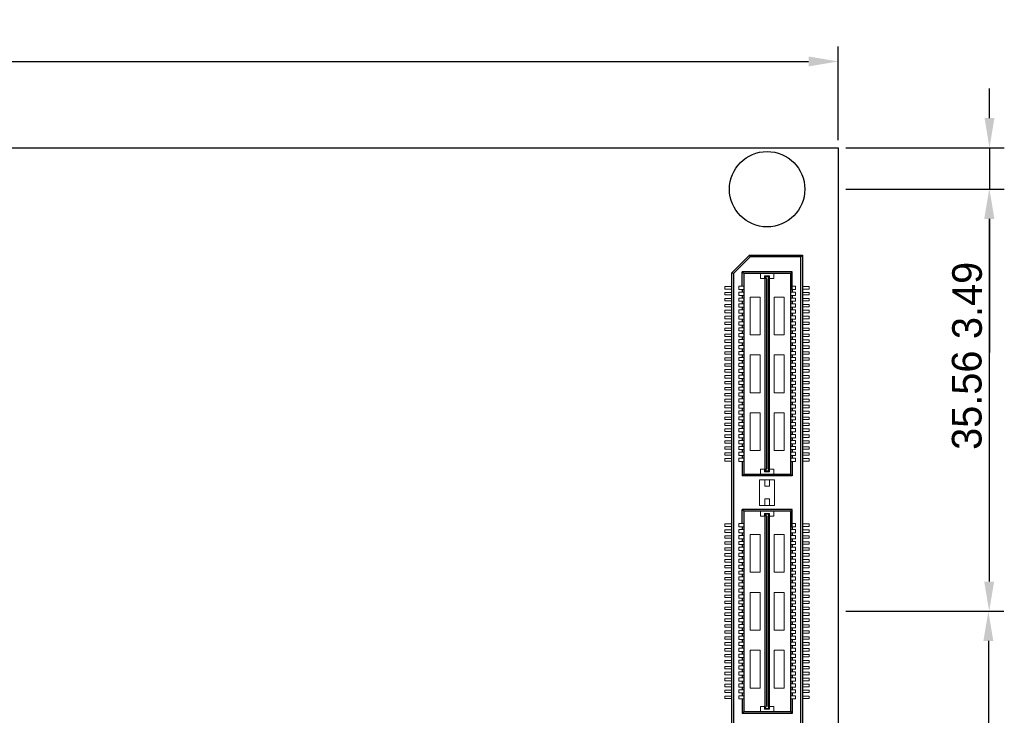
# Model space of a CAD drawing. Header units: millimetres. Extents: x 1418 to 1730, y -31 to 254.
# Tile 30 of 30: x 1647 to 1730, y 195 to 254. Entities that reach past the tile are written whole.
import ezdxf

# ---------------------------------------------------------------- set-up
doc = ezdxf.new("R2010")
doc.units = ezdxf.units.MM
doc.header["$LTSCALE"] = 0.1
for name, color, linetype in [('component', 7, 'Continuous'), ('Dinension', 5, 'Continuous'), ('outline', 6, 'Continuous')]:
    doc.layers.add(name, color=color, linetype=linetype)
doc.dimstyles.new('ISO-25', dxfattribs={"dimtxt": 2.5, "dimasz": 2.5, "dimexe": 1.25, "dimexo": 0.625, "dimtad": 1, "dimdsep": 46, "dimtxsty": 'Standard', "dimcen": 2.5, "dimadec": 0, "dimazin": 0, "dimtfac": 1, "dimtmove": 0, "dimatfit": 3, "dimfxl": 0, "dimarcsym": 0})

# ---------------------------------------------------------------- blocks, each defined once
blk = doc.blocks.new('*D15')
at = {"layer": 'Defpoints', "color": 0}
for p in [(1716.023, 249.99), (1564.023, 242.718), (1716.023, 242.718)]:
    blk.add_point(p, dxfattribs=at)
at = {"layer": 'Dinension', "color": 0, "lineweight": -2}
for p, q in [((1564.023, 243.343), (1564.023, 251.24)), ((1716.023, 243.343), (1716.023, 251.24)), ((1566.523, 249.99), (1713.523, 249.99))]:
    blk.add_line(p, q, dxfattribs=at)
at = {"layer": 'Dinension', "color": 0}
for points in [[(1566.523, 250.407), (1566.523, 249.573), (1564.023, 249.99)], [(1713.523, 250.407), (1713.523, 249.573), (1716.023, 249.99)]]:
    blk.add_solid(points, dxfattribs=at)
at = {"layer": 'Dinension', "color": 0, "insert": (1640.023, 251.865), "char_height": 2.5, "attachment_point": 5}
blk.add_mtext('152', dxfattribs=at)
blk = doc.blocks.new('*D22')
at = {"layer": 'Defpoints', "color": 0}
for p in [(1716.023, 242.718), (1716.023, 239.225), (1728.765, 239.225)]:
    blk.add_point(p, dxfattribs=at)
at = {"layer": 'Dinension', "color": 0, "lineweight": -2}
for p, q in [((1728.765, 245.218), (1728.765, 247.718)), ((1716.648, 242.718), (1730.015, 242.718)), ((1728.765, 242.718), (1728.765, 239.225)), ((1716.648, 239.225), (1730.015, 239.225)), ((1728.765, 236.725), (1728.765, 225.475))]:
    blk.add_line(p, q, dxfattribs=at)
at = {"layer": 'Dinension', "color": 0}
for points in [[(1728.349, 245.218), (1729.182, 245.218), (1728.765, 242.718)], [(1728.349, 236.725), (1729.182, 236.725), (1728.765, 239.225)]]:
    blk.add_solid(points, dxfattribs=at)
at = {"layer": 'Dinension', "color": 0, "insert": (1726.89, 229.85), "char_height": 2.5, "attachment_point": 5, "rotation": 90}
blk.add_mtext('3.49', dxfattribs=at)
blk = doc.blocks.new('*D24')
at = {"layer": 'Defpoints', "color": 0}
for p in [(1716.023, 203.665), (1716.023, 168.105), (1728.672, 168.105)]:
    blk.add_point(p, dxfattribs=at)
at = {"layer": 'Dinension', "color": 0, "lineweight": -2}
for p, q in [((1716.648, 203.665), (1729.922, 203.665)), ((1728.672, 201.165), (1728.672, 170.605)), ((1716.648, 168.105), (1729.922, 168.105))]:
    blk.add_line(p, q, dxfattribs=at)
at = {"layer": 'Dinension', "color": 0}
for points in [[(1728.255, 201.165), (1729.089, 201.165), (1728.672, 203.665)], [(1728.255, 170.605), (1729.089, 170.605), (1728.672, 168.105)]]:
    blk.add_solid(points, dxfattribs=at)
at = {"layer": 'Dinension', "color": 0, "insert": (1726.797, 185.885), "char_height": 2.5, "attachment_point": 5, "rotation": 90}
blk.add_mtext('35.56', dxfattribs=at)
blk = doc.blocks.new('*D23')
at = {"layer": 'Defpoints', "color": 0}
for p in [(1716.023, 239.225), (1716.023, 203.665), (1728.739, 203.665)]:
    blk.add_point(p, dxfattribs=at)
at = {"layer": 'Dinension', "color": 0, "lineweight": -2}
for p, q in [((1716.648, 239.225), (1729.989, 239.225)), ((1728.739, 236.725), (1728.739, 206.165)), ((1716.648, 203.665), (1729.989, 203.665))]:
    blk.add_line(p, q, dxfattribs=at)
at = {"layer": 'Dinension', "color": 0}
for points in [[(1728.322, 236.725), (1729.156, 236.725), (1728.739, 239.225)], [(1728.322, 206.165), (1729.156, 206.165), (1728.739, 203.665)]]:
    blk.add_solid(points, dxfattribs=at)
at = {"layer": 'Dinension', "color": 0, "insert": (1726.864, 221.445), "char_height": 2.5, "attachment_point": 5, "rotation": 90}
blk.add_mtext('35.56', dxfattribs=at)

msp = doc.modelspace()

# ---------------------------------------------------------------- linework, layer by layer
at = {"layer": 'component'}
for p, q in [((1707.038, 232.17), (1708.538, 233.67)), ((1708.6, 233.522), (1707.186, 232.108)), ((1708.6, 233.522), (1708.538, 233.67)), ((1708.538, 233.67), (1713.008, 233.67)), ((1712.86, 233.522), (1708.6, 233.522)), ((1712.86, 233.522), (1713.008, 233.67)), ((1712.86, 173.809), (1712.86, 233.522)), ((1713.008, 233.67), (1713.008, 173.661)), ((1707.038, 175.161), (1707.038, 232.17)), ((1707.186, 232.108), (1707.038, 232.17)), ((1707.186, 232.108), (1707.186, 175.222)), ((1707.906, 231.055), (1707.906, 232.254)), ((1708.055, 232.108), (1707.906, 232.254)), ((1712.14, 232.254), (1707.906, 232.254)), ((1708.055, 232.108), (1708.055, 215.228)), ((1711.992, 232.108), (1708.055, 232.108)), ((1711.992, 232.108), (1711.992, 215.228)), ((1711.994, 232.108), (1712.14, 232.254)), ((1712.14, 230.781), (1712.14, 232.254)), ((1707.906, 230.781), (1707.906, 230.555)), ((1712.14, 230.781), (1712.14, 230.555)), ((1707.906, 230.281), (1707.906, 230.055)), ((1712.14, 230.281), (1712.14, 230.055)), ((1707.906, 229.781), (1707.906, 229.555)), ((1707.906, 229.281), (1707.906, 229.055)), ((1712.14, 229.781), (1712.14, 229.555)), ((1712.14, 229.281), (1712.14, 229.055)), ((1707.906, 228.781), (1707.906, 228.555)), ((1707.906, 228.281), (1707.906, 228.055)), ((1712.14, 228.781), (1712.14, 228.555)), ((1712.14, 228.281), (1712.14, 228.055)), ((1707.906, 227.781), (1707.906, 227.555)), ((1712.14, 227.781), (1712.14, 227.555)), ((1707.906, 227.281), (1707.906, 227.055)), ((1707.906, 226.781), (1707.906, 226.555)), ((1712.14, 227.281), (1712.14, 227.055)), ((1712.14, 226.781), (1712.14, 226.555)), ((1707.906, 226.281), (1707.906, 226.055)), ((1707.906, 225.781), (1707.906, 225.555)), ((1712.14, 226.281), (1712.14, 226.055)), ((1712.14, 225.781), (1712.14, 225.555)), ((1707.906, 225.281), (1707.906, 225.055)), ((1712.14, 225.281), (1712.14, 225.055)), ((1707.906, 224.781), (1707.906, 224.555)), ((1707.906, 224.281), (1707.906, 224.055)), ((1712.14, 224.781), (1712.14, 224.555)), ((1712.14, 224.281), (1712.14, 224.055)), ((1707.906, 223.781), (1707.906, 223.555)), ((1707.906, 223.281), (1707.906, 223.055)), ((1712.14, 223.781), (1712.14, 223.555)), ((1712.14, 223.281), (1712.14, 223.055)), ((1707.906, 222.781), (1707.906, 222.555)), ((1712.14, 222.781), (1712.14, 222.555)), ((1707.906, 222.281), (1707.906, 222.055)), ((1707.906, 221.781), (1707.906, 221.555)), ((1712.14, 222.281), (1712.14, 222.055)), ((1712.14, 221.781), (1712.14, 221.555)), ((1707.906, 221.281), (1707.906, 221.055)), ((1707.906, 220.781), (1707.906, 220.555)), ((1712.14, 221.281), (1712.14, 221.055)), ((1712.14, 220.781), (1712.14, 220.555)), ((1707.906, 220.281), (1707.906, 220.055)), ((1712.14, 220.281), (1712.14, 220.055)), ((1707.906, 219.781), (1707.906, 219.555)), ((1707.906, 219.281), (1707.906, 219.055)), ((1712.14, 219.781), (1712.14, 219.555)), ((1712.14, 219.281), (1712.14, 219.055)), ((1707.906, 218.781), (1707.906, 218.555)), ((1707.906, 218.281), (1707.906, 218.055)), ((1712.14, 218.781), (1712.14, 218.555)), ((1712.14, 218.281), (1712.14, 218.055)), ((1707.906, 217.781), (1707.906, 217.555)), ((1712.14, 217.781), (1712.14, 217.555)), ((1707.906, 217.281), (1707.906, 217.055)), ((1707.906, 216.781), (1707.906, 216.555)), ((1712.14, 217.281), (1712.14, 217.055)), ((1712.14, 216.781), (1712.14, 216.555)), ((1707.906, 216.281), (1707.906, 215.063)), ((1712.14, 216.281), (1712.14, 215.063)), ((1708.055, 215.228), (1707.906, 215.063)), ((1712.14, 215.063), (1707.906, 215.063)), ((1708.055, 215.228), (1711.992, 215.228)), ((1711.992, 215.228), (1712.14, 215.063)), ((1708.055, 212.105), (1707.906, 212.251)), ((1707.906, 211.052), (1707.906, 212.251)), ((1712.14, 212.251), (1707.906, 212.251)), ((1708.055, 212.105), (1708.055, 195.225)), ((1711.992, 212.105), (1708.055, 212.105)), ((1711.992, 212.105), (1711.992, 195.225)), ((1711.994, 212.105), (1712.14, 212.251)), ((1712.14, 210.778), (1712.14, 212.251)), ((1707.906, 210.778), (1707.906, 210.552)), ((1707.906, 210.278), (1707.906, 210.052)), ((1712.14, 210.778), (1712.14, 210.552)), ((1712.14, 210.278), (1712.14, 210.052)), ((1707.906, 209.778), (1707.906, 209.552)), ((1707.906, 209.278), (1707.906, 209.052)), ((1712.14, 209.778), (1712.14, 209.552)), ((1712.14, 209.278), (1712.14, 209.052)), ((1707.906, 208.778), (1707.906, 208.552)), ((1712.14, 208.778), (1712.14, 208.552)), ((1707.906, 208.278), (1707.906, 208.052)), ((1707.906, 207.778), (1707.906, 207.552)), ((1712.14, 208.278), (1712.14, 208.052)), ((1712.14, 207.778), (1712.14, 207.552)), ((1707.906, 207.278), (1707.906, 207.052)), ((1707.906, 206.778), (1707.906, 206.552)), ((1712.14, 207.278), (1712.14, 207.052)), ((1712.14, 206.778), (1712.14, 206.552)), ((1707.906, 206.278), (1707.906, 206.052)), ((1712.14, 206.278), (1712.14, 206.052)), ((1707.906, 205.778), (1707.906, 205.552)), ((1707.906, 205.278), (1707.906, 205.052)), ((1712.14, 205.778), (1712.14, 205.552)), ((1712.14, 205.278), (1712.14, 205.052)), ((1707.906, 204.778), (1707.906, 204.552)), ((1707.906, 204.278), (1707.906, 204.052)), ((1712.14, 204.778), (1712.14, 204.552)), ((1712.14, 204.278), (1712.14, 204.052)), ((1707.906, 203.778), (1707.906, 203.552)), ((1712.14, 203.778), (1712.14, 203.552)), ((1707.906, 203.278), (1707.906, 203.052)), ((1707.906, 202.778), (1707.906, 202.552)), ((1712.14, 203.278), (1712.14, 203.052)), ((1712.14, 202.778), (1712.14, 202.552)), ((1707.906, 202.278), (1707.906, 202.052)), ((1707.906, 201.778), (1707.906, 201.552)), ((1712.14, 202.278), (1712.14, 202.052)), ((1712.14, 201.778), (1712.14, 201.552)), ((1707.906, 201.278), (1707.906, 201.052)), ((1712.14, 201.278), (1712.14, 201.052)), ((1707.906, 200.778), (1707.906, 200.552)), ((1707.906, 200.278), (1707.906, 200.052)), ((1712.14, 200.778), (1712.14, 200.552)), ((1712.14, 200.278), (1712.14, 200.052)), ((1707.906, 199.778), (1707.906, 199.552)), ((1707.906, 199.278), (1707.906, 199.052)), ((1712.14, 199.778), (1712.14, 199.552)), ((1712.14, 199.278), (1712.14, 199.052)), ((1707.906, 198.778), (1707.906, 198.552)), ((1712.14, 198.778), (1712.14, 198.552)), ((1707.906, 198.278), (1707.906, 198.052)), ((1707.906, 197.778), (1707.906, 197.552)), ((1712.14, 198.278), (1712.14, 198.052)), ((1712.14, 197.778), (1712.14, 197.552)), ((1707.906, 197.278), (1707.906, 197.052)), ((1707.906, 196.778), (1707.906, 196.552)), ((1712.14, 197.278), (1712.14, 197.052)), ((1712.14, 196.778), (1712.14, 196.552)), ((1707.906, 196.278), (1707.906, 195.06)), ((1712.14, 196.278), (1712.14, 195.06)), ((1708.055, 195.225), (1707.906, 195.06)), ((1712.14, 195.06), (1707.906, 195.06)), ((1708.055, 195.225), (1711.992, 195.225)), ((1711.992, 195.225), (1712.14, 195.06))]:
    msp.add_line(p, q, dxfattribs=at)
at = {"layer": 'component', "lineweight": 5}
for p, q in [((1709.458, 232.108), (1709.458, 231.688)), ((1709.813, 231.688), (1709.458, 231.688)), ((1709.813, 231.688), (1709.813, 231.914)), ((1710.233, 231.914), (1709.813, 231.914)), ((1709.829, 215.487), (1709.829, 231.85)), ((1709.829, 231.85), (1710.217, 231.85)), ((1709.861, 215.487), (1709.861, 231.85)), ((1709.975, 231.671), (1709.861, 231.85)), ((1709.975, 215.665), (1709.975, 231.671)), ((1710.071, 231.671), (1710.168, 231.85)), ((1710.071, 215.665), (1710.071, 231.671)), ((1710.168, 215.487), (1710.168, 231.85)), ((1710.217, 215.487), (1710.217, 231.85)), ((1710.233, 231.688), (1710.233, 231.914)), ((1710.589, 231.688), (1710.233, 231.688)), ((1710.589, 232.108), (1710.589, 231.688)), ((1706.469, 230.813), (1706.469, 231.023)), ((1706.469, 231.023), (1707.038, 231.023)), ((1706.469, 230.813), (1707.038, 230.813)), ((1707.632, 231.055), (1707.632, 230.781)), ((1707.632, 231.055), (1708.052, 231.055)), ((1707.632, 230.781), (1708.052, 230.781)), ((1712.414, 231.055), (1711.994, 231.055)), ((1712.414, 230.781), (1711.994, 230.781)), ((1712.414, 231.055), (1712.414, 230.781)), ((1713.578, 231.023), (1713.008, 231.023)), ((1713.578, 230.813), (1713.008, 230.813)), ((1713.578, 230.813), (1713.578, 231.023)), ((1706.469, 230.523), (1707.038, 230.523)), ((1706.469, 230.313), (1706.469, 230.523)), ((1706.469, 230.313), (1707.038, 230.313)), ((1706.469, 230.023), (1707.038, 230.023)), ((1706.469, 229.813), (1706.469, 230.023)), ((1707.632, 230.555), (1708.052, 230.555)), ((1707.632, 230.555), (1707.632, 230.281)), ((1707.632, 230.281), (1708.052, 230.281)), ((1707.632, 230.055), (1708.052, 230.055)), ((1707.632, 230.055), (1707.632, 229.781)), ((1708.585, 230.139), (1708.585, 226.956)), ((1709.425, 230.139), (1708.585, 230.139)), ((1709.425, 230.139), (1709.425, 226.956)), ((1710.621, 230.139), (1710.621, 226.956)), ((1711.461, 230.139), (1710.621, 230.139)), ((1711.461, 230.139), (1711.461, 226.956)), ((1712.414, 230.555), (1711.994, 230.555)), ((1712.414, 230.281), (1711.994, 230.281)), ((1712.414, 230.055), (1711.994, 230.055)), ((1712.414, 230.555), (1712.414, 230.281)), ((1712.414, 230.055), (1712.414, 229.781)), ((1713.578, 230.523), (1713.008, 230.523)), ((1713.578, 230.313), (1713.008, 230.313)), ((1713.578, 230.023), (1713.008, 230.023)), ((1713.578, 230.313), (1713.578, 230.523)), ((1713.578, 229.813), (1713.578, 230.023)), ((1706.469, 229.813), (1707.038, 229.813)), ((1706.469, 229.523), (1707.038, 229.523)), ((1706.469, 229.313), (1706.469, 229.523)), ((1706.469, 229.313), (1707.038, 229.313)), ((1707.632, 229.781), (1708.052, 229.781)), ((1707.632, 229.555), (1708.052, 229.555)), ((1707.632, 229.555), (1707.632, 229.281)), ((1707.632, 229.281), (1708.052, 229.281)), ((1712.414, 229.781), (1711.994, 229.781)), ((1712.414, 229.555), (1711.994, 229.555)), ((1712.414, 229.281), (1711.994, 229.281)), ((1712.414, 229.555), (1712.414, 229.281)), ((1713.578, 229.813), (1713.008, 229.813)), ((1713.578, 229.523), (1713.008, 229.523)), ((1713.578, 229.313), (1713.008, 229.313)), ((1713.578, 229.313), (1713.578, 229.523)), ((1706.469, 229.023), (1707.038, 229.023)), ((1706.469, 228.813), (1706.469, 229.023)), ((1706.469, 228.813), (1707.038, 228.813)), ((1706.469, 228.313), (1706.469, 228.523)), ((1706.469, 228.523), (1707.038, 228.523)), ((1706.469, 228.313), (1707.038, 228.313)), ((1707.632, 229.055), (1708.052, 229.055)), ((1707.632, 229.055), (1707.632, 228.781)), ((1707.632, 228.781), (1708.052, 228.781)), ((1707.632, 228.555), (1707.632, 228.281)), ((1707.632, 228.555), (1708.052, 228.555)), ((1707.632, 228.281), (1708.052, 228.281)), ((1712.414, 229.055), (1711.994, 229.055)), ((1712.414, 228.781), (1711.994, 228.781)), ((1712.414, 228.555), (1711.994, 228.555)), ((1712.414, 228.281), (1711.994, 228.281)), ((1712.414, 229.055), (1712.414, 228.781)), ((1712.414, 228.555), (1712.414, 228.281)), ((1713.578, 229.023), (1713.008, 229.023)), ((1713.578, 228.813), (1713.008, 228.813)), ((1713.578, 228.523), (1713.008, 228.523)), ((1713.578, 228.313), (1713.008, 228.313)), ((1713.578, 228.813), (1713.578, 229.023)), ((1713.578, 228.313), (1713.578, 228.523)), ((1706.469, 227.813), (1706.469, 228.023)), ((1706.469, 228.023), (1707.038, 228.023)), ((1706.469, 227.813), (1707.038, 227.813)), ((1706.469, 227.523), (1707.038, 227.523)), ((1706.469, 227.313), (1706.469, 227.523)), ((1707.632, 228.055), (1707.632, 227.781)), ((1707.632, 228.055), (1708.052, 228.055)), ((1707.632, 227.781), (1708.052, 227.781)), ((1707.632, 227.555), (1708.052, 227.555)), ((1707.632, 227.555), (1707.632, 227.281)), ((1712.414, 228.055), (1711.994, 228.055)), ((1712.414, 227.781), (1711.994, 227.781)), ((1712.414, 227.555), (1711.994, 227.555)), ((1712.414, 228.055), (1712.414, 227.781)), ((1712.414, 227.555), (1712.414, 227.281)), ((1713.578, 228.023), (1713.008, 228.023)), ((1713.578, 227.813), (1713.008, 227.813)), ((1713.578, 227.523), (1713.008, 227.523)), ((1713.578, 227.813), (1713.578, 228.023)), ((1713.578, 227.313), (1713.578, 227.523)), ((1706.469, 227.313), (1707.038, 227.313)), ((1706.469, 227.023), (1707.034, 227.023)), ((1706.469, 226.813), (1706.469, 227.023)), ((1706.469, 226.813), (1707.038, 226.813)), ((1707.632, 227.281), (1708.052, 227.281)), ((1707.632, 227.055), (1708.052, 227.055)), ((1707.632, 227.055), (1707.632, 226.781)), ((1707.632, 226.781), (1708.052, 226.781)), ((1709.425, 226.956), (1708.585, 226.956)), ((1711.461, 226.956), (1710.621, 226.956)), ((1712.414, 227.281), (1711.994, 227.281)), ((1712.414, 227.055), (1711.994, 227.055)), ((1712.414, 226.781), (1711.994, 226.781)), ((1712.414, 227.055), (1712.414, 226.781)), ((1713.578, 227.313), (1713.008, 227.313)), ((1713.578, 226.813), (1713.008, 226.813)), ((1713.578, 227.023), (1713.012, 227.023)), ((1713.578, 226.813), (1713.578, 227.023)), ((1706.469, 226.313), (1706.469, 226.523)), ((1706.469, 226.523), (1707.038, 226.523)), ((1706.469, 226.313), (1707.038, 226.313)), ((1706.469, 225.813), (1706.469, 226.023)), ((1706.469, 226.023), (1707.038, 226.023)), ((1706.469, 225.813), (1707.038, 225.813)), ((1707.632, 226.555), (1707.632, 226.281)), ((1707.632, 226.555), (1708.052, 226.555)), ((1707.632, 226.281), (1708.052, 226.281)), ((1707.632, 226.055), (1707.632, 225.781)), ((1707.632, 226.055), (1708.052, 226.055)), ((1707.632, 225.781), (1708.052, 225.781)), ((1712.414, 226.555), (1711.994, 226.555)), ((1712.414, 226.281), (1711.994, 226.281)), ((1712.414, 226.055), (1711.994, 226.055)), ((1712.414, 225.781), (1711.994, 225.781)), ((1712.414, 226.555), (1712.414, 226.281)), ((1712.414, 226.055), (1712.414, 225.781)), ((1713.578, 226.523), (1713.008, 226.523)), ((1713.578, 226.313), (1713.008, 226.313)), ((1713.578, 226.023), (1713.008, 226.023)), ((1713.578, 225.813), (1713.008, 225.813)), ((1713.578, 226.313), (1713.578, 226.523)), ((1713.578, 225.813), (1713.578, 226.023)), ((1706.469, 225.523), (1707.038, 225.523)), ((1706.469, 225.313), (1706.469, 225.523)), ((1706.469, 225.313), (1707.038, 225.313)), ((1706.469, 224.813), (1706.469, 225.023)), ((1706.469, 225.023), (1707.038, 225.023)), ((1707.632, 225.555), (1708.052, 225.555)), ((1707.632, 225.555), (1707.632, 225.281)), ((1707.632, 225.281), (1708.052, 225.281)), ((1707.632, 225.055), (1707.632, 224.781)), ((1707.632, 225.055), (1708.052, 225.055)), ((1708.585, 225.26), (1708.585, 222.077)), ((1709.425, 225.26), (1708.585, 225.26)), ((1709.425, 225.26), (1709.425, 222.077)), ((1710.621, 225.26), (1710.621, 222.077)), ((1711.461, 225.26), (1710.621, 225.26)), ((1711.461, 225.26), (1711.461, 222.077)), ((1712.414, 225.555), (1711.994, 225.555)), ((1712.414, 225.281), (1711.994, 225.281)), ((1712.414, 225.055), (1711.994, 225.055)), ((1712.414, 225.555), (1712.414, 225.281)), ((1712.414, 225.055), (1712.414, 224.781)), ((1713.578, 225.523), (1713.008, 225.523)), ((1713.578, 225.313), (1713.008, 225.313)), ((1713.578, 225.023), (1713.008, 225.023)), ((1713.578, 225.313), (1713.578, 225.523)), ((1713.578, 224.813), (1713.578, 225.023)), ((1706.469, 224.813), (1707.038, 224.813)), ((1706.469, 224.313), (1706.469, 224.523)), ((1706.469, 224.523), (1707.038, 224.523)), ((1706.469, 224.313), (1707.038, 224.313)), ((1707.632, 224.781), (1708.052, 224.781)), ((1707.632, 224.555), (1708.052, 224.555)), ((1707.632, 224.555), (1707.632, 224.281)), ((1707.632, 224.281), (1708.052, 224.281)), ((1712.414, 224.781), (1711.994, 224.781)), ((1712.414, 224.555), (1711.994, 224.555)), ((1712.414, 224.281), (1711.994, 224.281)), ((1712.414, 224.555), (1712.414, 224.281)), ((1713.578, 224.813), (1713.008, 224.813)), ((1713.578, 224.523), (1713.008, 224.523)), ((1713.578, 224.313), (1713.008, 224.313)), ((1713.578, 224.313), (1713.578, 224.523)), ((1706.469, 223.813), (1706.469, 224.023)), ((1706.469, 224.023), (1707.038, 224.023)), ((1706.469, 223.813), (1707.038, 223.813)), ((1706.469, 223.313), (1706.469, 223.523)), ((1706.469, 223.523), (1707.038, 223.523)), ((1706.469, 223.313), (1707.038, 223.313)), ((1707.632, 224.055), (1707.632, 223.781)), ((1707.632, 224.055), (1708.052, 224.055)), ((1707.632, 223.781), (1708.052, 223.781)), ((1707.632, 223.555), (1707.632, 223.281)), ((1707.632, 223.555), (1708.052, 223.555)), ((1707.632, 223.281), (1708.052, 223.281)), ((1712.414, 224.055), (1711.994, 224.055)), ((1712.414, 223.781), (1711.994, 223.781)), ((1712.414, 223.555), (1711.994, 223.555)), ((1712.414, 223.281), (1711.994, 223.281)), ((1712.414, 224.055), (1712.414, 223.781)), ((1712.414, 223.555), (1712.414, 223.281)), ((1713.578, 224.023), (1713.008, 224.023)), ((1713.578, 223.813), (1713.008, 223.813)), ((1713.578, 223.523), (1713.008, 223.523)), ((1713.578, 223.313), (1713.008, 223.313)), ((1713.578, 223.813), (1713.578, 224.023)), ((1713.578, 223.313), (1713.578, 223.523)), ((1706.469, 222.813), (1706.469, 223.023)), ((1706.469, 223.023), (1707.038, 223.023)), ((1706.469, 222.813), (1707.038, 222.813)), ((1706.469, 222.313), (1706.469, 222.523)), ((1706.469, 222.523), (1707.038, 222.523)), ((1707.632, 223.055), (1707.632, 222.781)), ((1707.632, 223.055), (1708.052, 223.055)), ((1707.632, 222.781), (1708.052, 222.781)), ((1707.632, 222.555), (1708.052, 222.555)), ((1707.632, 222.555), (1707.632, 222.281)), ((1712.414, 223.055), (1711.994, 223.055)), ((1712.414, 222.781), (1711.994, 222.781)), ((1712.414, 222.555), (1711.994, 222.555)), ((1712.414, 223.055), (1712.414, 222.781)), ((1712.414, 222.555), (1712.414, 222.281)), ((1713.578, 223.023), (1713.008, 223.023)), ((1713.578, 222.813), (1713.008, 222.813)), ((1713.578, 222.523), (1713.008, 222.523)), ((1713.578, 222.813), (1713.578, 223.023)), ((1713.578, 222.313), (1713.578, 222.523)), ((1706.469, 222.313), (1707.038, 222.313)), ((1706.469, 221.813), (1706.469, 222.023)), ((1706.469, 222.023), (1707.038, 222.023)), ((1706.469, 221.813), (1707.038, 221.813)), ((1707.632, 222.281), (1708.052, 222.281)), ((1707.632, 222.055), (1707.632, 221.781)), ((1707.632, 222.055), (1708.052, 222.055)), ((1707.632, 221.781), (1708.052, 221.781)), ((1709.425, 222.077), (1708.585, 222.077)), ((1711.461, 222.077), (1710.621, 222.077)), ((1712.414, 222.281), (1711.994, 222.281)), ((1712.414, 222.055), (1711.994, 222.055)), ((1712.414, 221.781), (1711.994, 221.781)), ((1712.414, 222.055), (1712.414, 221.781)), ((1713.578, 222.313), (1713.008, 222.313)), ((1713.578, 222.023), (1713.008, 222.023)), ((1713.578, 221.813), (1713.008, 221.813)), ((1713.578, 221.813), (1713.578, 222.023)), ((1706.469, 221.313), (1706.469, 221.523)), ((1706.469, 221.523), (1707.038, 221.523)), ((1706.469, 221.313), (1707.038, 221.313)), ((1706.469, 220.813), (1706.469, 221.023)), ((1706.469, 221.023), (1707.034, 221.023)), ((1706.469, 220.813), (1707.038, 220.813)), ((1707.632, 221.555), (1707.632, 221.281)), ((1707.632, 221.555), (1708.052, 221.555)), ((1707.632, 221.281), (1708.052, 221.281)), ((1707.632, 221.055), (1707.632, 220.781)), ((1707.632, 221.055), (1708.052, 221.055)), ((1707.632, 220.781), (1708.052, 220.781)), ((1712.414, 221.555), (1711.994, 221.555)), ((1712.414, 221.281), (1711.994, 221.281)), ((1712.414, 221.055), (1711.994, 221.055)), ((1712.414, 220.781), (1711.994, 220.781)), ((1712.414, 221.555), (1712.414, 221.281)), ((1712.414, 221.055), (1712.414, 220.781)), ((1713.578, 221.523), (1713.008, 221.523)), ((1713.578, 221.313), (1713.008, 221.313)), ((1713.578, 220.813), (1713.008, 220.813)), ((1713.578, 221.023), (1713.012, 221.023)), ((1713.578, 221.313), (1713.578, 221.523)), ((1713.578, 220.813), (1713.578, 221.023)), ((1706.469, 220.523), (1707.038, 220.523)), ((1706.469, 220.313), (1706.469, 220.523)), ((1706.469, 220.313), (1707.038, 220.313)), ((1706.469, 219.813), (1706.469, 220.023)), ((1706.469, 220.023), (1707.038, 220.023)), ((1707.632, 220.555), (1708.052, 220.555)), ((1707.632, 220.555), (1707.632, 220.281)), ((1707.632, 220.281), (1708.052, 220.281)), ((1707.632, 220.055), (1708.052, 220.055)), ((1707.632, 220.055), (1707.632, 219.781)), ((1708.585, 220.38), (1708.585, 217.197)), ((1709.425, 220.38), (1708.585, 220.38)), ((1709.425, 220.38), (1709.425, 217.197)), ((1710.621, 220.38), (1710.621, 217.197)), ((1711.461, 220.38), (1710.621, 220.38)), ((1711.461, 220.38), (1711.461, 217.197)), ((1712.414, 220.555), (1711.994, 220.555)), ((1712.414, 220.281), (1711.994, 220.281)), ((1712.414, 220.055), (1711.994, 220.055)), ((1712.414, 220.555), (1712.414, 220.281)), ((1712.414, 220.055), (1712.414, 219.781)), ((1713.578, 220.523), (1713.008, 220.523)), ((1713.578, 220.313), (1713.008, 220.313)), ((1713.578, 220.023), (1713.008, 220.023)), ((1713.578, 220.313), (1713.578, 220.523)), ((1713.578, 219.813), (1713.578, 220.023)), ((1706.469, 219.813), (1707.038, 219.813)), ((1706.469, 219.313), (1706.469, 219.523)), ((1706.469, 219.523), (1707.038, 219.523)), ((1706.469, 219.313), (1707.038, 219.313)), ((1707.632, 219.781), (1708.052, 219.781)), ((1707.632, 219.555), (1707.632, 219.281)), ((1707.632, 219.555), (1708.052, 219.555)), ((1707.632, 219.281), (1708.052, 219.281)), ((1712.414, 219.781), (1711.994, 219.781)), ((1712.414, 219.555), (1711.994, 219.555)), ((1712.414, 219.281), (1711.994, 219.281)), ((1712.414, 219.555), (1712.414, 219.281)), ((1713.578, 219.813), (1713.008, 219.813)), ((1713.578, 219.523), (1713.008, 219.523)), ((1713.578, 219.313), (1713.008, 219.313)), ((1713.578, 219.313), (1713.578, 219.523)), ((1706.469, 218.813), (1706.469, 219.023)), ((1706.469, 219.023), (1707.038, 219.023)), ((1706.469, 218.813), (1707.038, 218.813)), ((1706.469, 218.523), (1707.038, 218.523)), ((1706.469, 218.313), (1706.469, 218.523)), ((1706.469, 218.313), (1707.038, 218.313)), ((1707.632, 219.055), (1707.632, 218.781)), ((1707.632, 219.055), (1708.052, 219.055)), ((1707.632, 218.781), (1708.052, 218.781)), ((1707.632, 218.555), (1707.632, 218.281)), ((1707.632, 218.555), (1708.052, 218.555)), ((1707.632, 218.281), (1708.052, 218.281)), ((1712.414, 219.055), (1711.994, 219.055)), ((1712.414, 218.781), (1711.994, 218.781)), ((1712.414, 218.555), (1711.994, 218.555)), ((1712.414, 218.281), (1711.994, 218.281)), ((1712.414, 219.055), (1712.414, 218.781)), ((1712.414, 218.555), (1712.414, 218.281)), ((1713.578, 219.023), (1713.008, 219.023)), ((1713.578, 218.813), (1713.008, 218.813)), ((1713.578, 218.523), (1713.008, 218.523)), ((1713.578, 218.313), (1713.008, 218.313)), ((1713.578, 218.813), (1713.578, 219.023)), ((1713.578, 218.313), (1713.578, 218.523)), ((1706.469, 218.023), (1707.034, 218.023)), ((1706.469, 217.813), (1706.469, 218.023)), ((1706.469, 217.813), (1707.038, 217.813)), ((1706.469, 217.523), (1707.038, 217.523)), ((1706.469, 217.313), (1706.469, 217.523)), ((1707.632, 218.055), (1708.052, 218.055)), ((1707.632, 218.055), (1707.632, 217.781)), ((1707.632, 217.781), (1708.052, 217.781)), ((1707.632, 217.555), (1707.632, 217.281)), ((1707.632, 217.555), (1708.052, 217.555)), ((1712.414, 218.055), (1711.994, 218.055)), ((1712.414, 217.781), (1711.994, 217.781)), ((1712.414, 217.555), (1711.994, 217.555)), ((1712.414, 218.055), (1712.414, 217.781)), ((1712.414, 217.555), (1712.414, 217.281)), ((1713.578, 217.813), (1713.008, 217.813)), ((1713.578, 217.523), (1713.008, 217.523)), ((1713.578, 218.023), (1713.012, 218.023)), ((1713.578, 217.813), (1713.578, 218.023)), ((1713.578, 217.313), (1713.578, 217.523)), ((1706.469, 217.313), (1707.038, 217.313)), ((1706.469, 217.023), (1707.038, 217.023)), ((1706.469, 216.813), (1706.469, 217.023)), ((1706.469, 216.813), (1707.038, 216.813)), ((1707.632, 217.281), (1708.052, 217.281)), ((1707.632, 217.055), (1708.052, 217.055)), ((1707.632, 217.055), (1707.632, 216.781)), ((1707.632, 216.781), (1708.052, 216.781)), ((1709.425, 217.197), (1708.585, 217.197)), ((1711.461, 217.197), (1710.621, 217.197)), ((1712.414, 217.281), (1711.994, 217.281)), ((1712.414, 217.055), (1711.994, 217.055)), ((1712.414, 216.781), (1711.994, 216.781)), ((1712.414, 217.055), (1712.414, 216.781)), ((1713.578, 217.313), (1713.008, 217.313)), ((1713.578, 217.023), (1713.008, 217.023)), ((1713.578, 216.813), (1713.008, 216.813)), ((1713.578, 216.813), (1713.578, 217.023)), ((1706.469, 216.313), (1706.469, 216.523)), ((1706.469, 216.523), (1707.038, 216.523)), ((1706.469, 216.313), (1707.038, 216.313)), ((1707.632, 216.555), (1707.632, 216.281)), ((1707.632, 216.555), (1708.052, 216.555)), ((1707.632, 216.281), (1708.052, 216.281)), ((1712.414, 216.555), (1711.994, 216.555)), ((1712.414, 216.281), (1711.994, 216.281)), ((1712.414, 216.555), (1712.414, 216.281)), ((1713.578, 216.523), (1713.008, 216.523)), ((1713.578, 216.313), (1713.008, 216.313)), ((1713.578, 216.313), (1713.578, 216.523)), ((1709.458, 215.228), (1709.458, 215.648)), ((1709.813, 215.648), (1709.458, 215.648)), ((1709.813, 215.648), (1709.813, 215.422)), ((1710.233, 215.422), (1709.813, 215.422)), ((1709.829, 215.487), (1710.217, 215.487)), ((1709.975, 215.665), (1709.861, 215.487)), ((1710.071, 215.665), (1710.168, 215.487)), ((1710.589, 215.648), (1710.233, 215.648)), ((1710.233, 215.648), (1710.233, 215.422)), ((1710.589, 215.228), (1710.589, 215.648)), ((1710.653, 214.739), (1709.393, 214.739)), ((1709.393, 214.739), (1709.393, 212.574)), ((1709.829, 214.739), (1709.829, 214.206)), ((1710.217, 214.206), (1709.829, 214.206)), ((1710.217, 214.739), (1710.217, 214.206)), ((1710.653, 214.739), (1710.653, 212.574)), ((1710.653, 212.574), (1709.393, 212.574)), ((1709.829, 213.14), (1709.829, 212.574)), ((1710.217, 213.14), (1709.829, 213.14)), ((1710.217, 213.14), (1710.217, 212.574)), ((1709.458, 212.105), (1709.458, 211.685)), ((1709.813, 211.685), (1709.458, 211.685)), ((1709.813, 211.685), (1709.813, 211.911)), ((1710.233, 211.911), (1709.813, 211.911)), ((1709.829, 195.484), (1709.829, 211.847)), ((1709.829, 211.847), (1710.217, 211.847)), ((1709.861, 195.484), (1709.861, 211.847)), ((1709.975, 211.668), (1709.861, 211.847)), ((1709.975, 195.662), (1709.975, 211.668)), ((1710.071, 211.668), (1710.168, 211.847)), ((1710.071, 195.662), (1710.071, 211.668)), ((1710.168, 195.484), (1710.168, 211.847)), ((1710.217, 195.484), (1710.217, 211.847)), ((1710.233, 211.685), (1710.233, 211.911)), ((1710.589, 211.685), (1710.233, 211.685)), ((1710.589, 212.105), (1710.589, 211.685)), ((1706.469, 210.81), (1706.469, 211.02)), ((1706.469, 211.02), (1707.038, 211.02)), ((1706.469, 210.81), (1707.038, 210.81)), ((1707.632, 211.052), (1707.632, 210.778)), ((1707.632, 211.052), (1708.052, 211.052)), ((1712.414, 211.052), (1711.994, 211.052)), ((1712.414, 211.052), (1712.414, 210.778)), ((1713.578, 211.02), (1713.008, 211.02)), ((1713.578, 210.81), (1713.008, 210.81)), ((1713.578, 210.81), (1713.578, 211.02)), ((1706.469, 210.31), (1706.469, 210.52)), ((1706.469, 210.52), (1707.038, 210.52)), ((1706.469, 210.31), (1707.038, 210.31)), ((1706.469, 209.81), (1706.469, 210.02)), ((1706.469, 210.02), (1707.038, 210.02)), ((1707.632, 210.778), (1708.052, 210.778)), ((1707.632, 210.552), (1707.632, 210.278)), ((1707.632, 210.552), (1708.052, 210.552)), ((1707.632, 210.278), (1708.052, 210.278)), ((1707.632, 210.052), (1707.632, 209.778)), ((1707.632, 210.052), (1708.052, 210.052)), ((1708.585, 210.136), (1708.585, 206.953)), ((1709.425, 210.136), (1708.585, 210.136)), ((1709.425, 210.136), (1709.425, 206.953)), ((1711.461, 210.136), (1710.621, 210.136)), ((1710.621, 210.136), (1710.621, 206.953)), ((1711.461, 210.136), (1711.461, 206.953)), ((1712.414, 210.778), (1711.994, 210.778)), ((1712.414, 210.552), (1711.994, 210.552)), ((1712.414, 210.278), (1711.994, 210.278)), ((1712.414, 210.052), (1711.994, 210.052)), ((1712.414, 210.552), (1712.414, 210.278)), ((1712.414, 210.052), (1712.414, 209.778)), ((1713.578, 210.52), (1713.008, 210.52)), ((1713.578, 210.31), (1713.008, 210.31)), ((1713.578, 210.02), (1713.008, 210.02)), ((1713.578, 210.31), (1713.578, 210.52)), ((1713.578, 209.81), (1713.578, 210.02)), ((1706.469, 209.81), (1707.038, 209.81)), ((1706.469, 209.52), (1707.038, 209.52)), ((1706.469, 209.31), (1706.469, 209.52)), ((1706.469, 209.31), (1707.038, 209.31)), ((1707.632, 209.778), (1708.052, 209.778)), ((1707.632, 209.552), (1708.052, 209.552)), ((1707.632, 209.552), (1707.632, 209.278)), ((1707.632, 209.278), (1708.052, 209.278)), ((1712.414, 209.778), (1711.994, 209.778)), ((1712.414, 209.552), (1711.994, 209.552)), ((1712.414, 209.278), (1711.994, 209.278)), ((1712.414, 209.552), (1712.414, 209.278)), ((1713.578, 209.81), (1713.008, 209.81)), ((1713.578, 209.52), (1713.008, 209.52)), ((1713.578, 209.31), (1713.008, 209.31)), ((1713.578, 209.31), (1713.578, 209.52)), ((1706.469, 208.81), (1706.469, 209.02)), ((1706.469, 209.02), (1707.038, 209.02)), ((1706.469, 208.81), (1707.038, 208.81)), ((1706.469, 208.52), (1707.038, 208.52)), ((1706.469, 208.31), (1706.469, 208.52)), ((1707.632, 209.052), (1707.632, 208.778)), ((1707.632, 209.052), (1708.052, 209.052)), ((1707.632, 208.778), (1708.052, 208.778)), ((1707.632, 208.552), (1708.052, 208.552)), ((1707.632, 208.552), (1707.632, 208.278)), ((1712.414, 209.052), (1711.994, 209.052)), ((1712.414, 208.778), (1711.994, 208.778)), ((1712.414, 208.552), (1711.994, 208.552)), ((1712.414, 209.052), (1712.414, 208.778)), ((1712.414, 208.552), (1712.414, 208.278)), ((1713.578, 209.02), (1713.008, 209.02)), ((1713.578, 208.81), (1713.008, 208.81)), ((1713.578, 208.52), (1713.008, 208.52)), ((1713.578, 208.81), (1713.578, 209.02)), ((1713.578, 208.31), (1713.578, 208.52)), ((1706.469, 208.31), (1707.038, 208.31)), ((1706.469, 207.81), (1706.469, 208.02)), ((1706.469, 208.02), (1707.038, 208.02)), ((1706.469, 207.81), (1707.038, 207.81)), ((1706.469, 207.52), (1707.038, 207.52)), ((1706.469, 207.31), (1706.469, 207.52)), ((1707.632, 208.278), (1708.052, 208.278)), ((1707.632, 208.052), (1708.052, 208.052)), ((1707.632, 208.052), (1707.632, 207.778)), ((1707.632, 207.778), (1708.052, 207.778)), ((1707.632, 207.552), (1708.052, 207.552)), ((1707.632, 207.552), (1707.632, 207.278)), ((1712.414, 208.278), (1711.994, 208.278)), ((1712.414, 208.052), (1711.994, 208.052)), ((1712.414, 207.778), (1711.994, 207.778)), ((1712.414, 207.552), (1711.994, 207.552)), ((1712.414, 208.052), (1712.414, 207.778)), ((1712.414, 207.552), (1712.414, 207.278)), ((1713.578, 208.31), (1713.008, 208.31)), ((1713.578, 208.02), (1713.008, 208.02)), ((1713.578, 207.81), (1713.008, 207.81)), ((1713.578, 207.52), (1713.008, 207.52)), ((1713.578, 207.81), (1713.578, 208.02)), ((1713.578, 207.31), (1713.578, 207.52)), ((1706.469, 207.31), (1707.038, 207.31)), ((1706.469, 206.81), (1706.469, 207.02)), ((1706.469, 207.02), (1707.034, 207.02)), ((1706.469, 206.81), (1707.038, 206.81)), ((1707.632, 207.278), (1708.052, 207.278)), ((1707.632, 207.052), (1707.632, 206.778)), ((1707.632, 207.052), (1708.052, 207.052)), ((1707.632, 206.778), (1708.052, 206.778)), ((1709.425, 206.953), (1708.585, 206.953)), ((1711.461, 206.953), (1710.621, 206.953)), ((1712.414, 207.278), (1711.994, 207.278)), ((1712.414, 207.052), (1711.994, 207.052)), ((1712.414, 206.778), (1711.994, 206.778)), ((1712.414, 207.052), (1712.414, 206.778)), ((1713.578, 207.31), (1713.008, 207.31)), ((1713.578, 206.81), (1713.008, 206.81)), ((1713.578, 207.02), (1713.012, 207.02)), ((1713.578, 206.81), (1713.578, 207.02)), ((1706.469, 206.31), (1706.469, 206.52)), ((1706.469, 206.52), (1707.038, 206.52)), ((1706.469, 206.31), (1707.038, 206.31)), ((1706.469, 205.81), (1706.469, 206.02)), ((1706.469, 206.02), (1707.038, 206.02)), ((1707.632, 206.552), (1708.052, 206.552)), ((1707.632, 206.552), (1707.632, 206.278)), ((1707.632, 206.278), (1708.052, 206.278)), ((1707.632, 206.052), (1708.052, 206.052)), ((1707.632, 206.052), (1707.632, 205.778)), ((1712.414, 206.552), (1711.994, 206.552)), ((1712.414, 206.278), (1711.994, 206.278)), ((1712.414, 206.052), (1711.994, 206.052)), ((1712.414, 206.552), (1712.414, 206.278)), ((1712.414, 206.052), (1712.414, 205.778)), ((1713.578, 206.52), (1713.008, 206.52)), ((1713.578, 206.31), (1713.008, 206.31)), ((1713.578, 206.02), (1713.008, 206.02)), ((1713.578, 206.31), (1713.578, 206.52)), ((1713.578, 205.81), (1713.578, 206.02)), ((1706.469, 205.81), (1707.038, 205.81)), ((1706.469, 205.31), (1706.469, 205.52)), ((1706.469, 205.52), (1707.038, 205.52)), ((1706.469, 205.31), (1707.038, 205.31)), ((1706.469, 204.81), (1706.469, 205.02)), ((1706.469, 205.02), (1707.038, 205.02)), ((1707.632, 205.778), (1708.052, 205.778)), ((1707.632, 205.552), (1707.632, 205.278)), ((1707.632, 205.552), (1708.052, 205.552)), ((1707.632, 205.278), (1708.052, 205.278)), ((1707.632, 205.052), (1708.052, 205.052)), ((1707.632, 205.052), (1707.632, 204.778)), ((1708.585, 205.257), (1708.585, 202.074)), ((1709.425, 205.257), (1708.585, 205.257)), ((1709.425, 205.257), (1709.425, 202.074)), ((1710.621, 205.257), (1710.621, 202.074)), ((1711.461, 205.257), (1710.621, 205.257)), ((1711.461, 205.257), (1711.461, 202.074)), ((1712.414, 205.778), (1711.994, 205.778)), ((1712.414, 205.552), (1711.994, 205.552)), ((1712.414, 205.278), (1711.994, 205.278)), ((1712.414, 205.052), (1711.994, 205.052)), ((1712.414, 205.552), (1712.414, 205.278)), ((1712.414, 205.052), (1712.414, 204.778)), ((1713.578, 205.81), (1713.008, 205.81)), ((1713.578, 205.52), (1713.008, 205.52)), ((1713.578, 205.31), (1713.008, 205.31)), ((1713.578, 205.02), (1713.008, 205.02)), ((1713.578, 205.31), (1713.578, 205.52)), ((1713.578, 204.81), (1713.578, 205.02)), ((1706.469, 204.81), (1707.038, 204.81)), ((1706.469, 204.52), (1707.038, 204.52)), ((1706.469, 204.31), (1706.469, 204.52)), ((1706.469, 204.31), (1707.038, 204.31)), ((1707.632, 204.778), (1708.052, 204.778)), ((1707.632, 204.552), (1707.632, 204.278)), ((1707.632, 204.552), (1708.052, 204.552)), ((1707.632, 204.278), (1708.052, 204.278)), ((1712.414, 204.778), (1711.994, 204.778)), ((1712.414, 204.552), (1711.994, 204.552)), ((1712.414, 204.278), (1711.994, 204.278)), ((1712.414, 204.552), (1712.414, 204.278)), ((1713.578, 204.81), (1713.008, 204.81)), ((1713.578, 204.52), (1713.008, 204.52)), ((1713.578, 204.31), (1713.008, 204.31)), ((1713.578, 204.31), (1713.578, 204.52)), ((1706.469, 204.02), (1707.038, 204.02)), ((1706.469, 203.81), (1706.469, 204.02)), ((1706.469, 203.81), (1707.038, 203.81)), ((1706.469, 203.31), (1706.469, 203.52)), ((1706.469, 203.52), (1707.038, 203.52)), ((1707.632, 204.052), (1707.632, 203.778)), ((1707.632, 204.052), (1708.052, 204.052)), ((1707.632, 203.778), (1708.052, 203.778)), ((1707.632, 203.552), (1707.632, 203.278)), ((1707.632, 203.552), (1708.052, 203.552)), ((1712.414, 204.052), (1711.994, 204.052)), ((1712.414, 203.778), (1711.994, 203.778)), ((1712.414, 203.552), (1711.994, 203.552)), ((1712.414, 204.052), (1712.414, 203.778)), ((1712.414, 203.552), (1712.414, 203.278)), ((1713.578, 204.02), (1713.008, 204.02)), ((1713.578, 203.81), (1713.008, 203.81)), ((1713.578, 203.52), (1713.008, 203.52)), ((1713.578, 203.81), (1713.578, 204.02)), ((1713.578, 203.31), (1713.578, 203.52)), ((1706.469, 203.31), (1707.038, 203.31)), ((1706.469, 203.02), (1707.038, 203.02)), ((1706.469, 202.81), (1706.469, 203.02)), ((1706.469, 202.81), (1707.038, 202.81)), ((1706.469, 202.52), (1707.038, 202.52)), ((1706.469, 202.31), (1706.469, 202.52)), ((1707.632, 203.278), (1708.052, 203.278)), ((1707.632, 203.052), (1707.632, 202.778)), ((1707.632, 203.052), (1708.052, 203.052)), ((1707.632, 202.778), (1708.052, 202.778)), ((1707.632, 202.552), (1708.052, 202.552)), ((1707.632, 202.552), (1707.632, 202.278)), ((1712.414, 203.278), (1711.994, 203.278)), ((1712.414, 203.052), (1711.994, 203.052)), ((1712.414, 202.778), (1711.994, 202.778)), ((1712.414, 202.552), (1711.994, 202.552)), ((1712.414, 203.052), (1712.414, 202.778)), ((1712.414, 202.552), (1712.414, 202.278)), ((1713.578, 203.31), (1713.008, 203.31)), ((1713.578, 203.02), (1713.008, 203.02)), ((1713.578, 202.81), (1713.008, 202.81)), ((1713.578, 202.52), (1713.008, 202.52)), ((1713.578, 202.81), (1713.578, 203.02)), ((1713.578, 202.31), (1713.578, 202.52)), ((1706.469, 202.31), (1707.038, 202.31)), ((1706.469, 202.02), (1707.038, 202.02)), ((1706.469, 201.81), (1706.469, 202.02)), ((1706.469, 201.81), (1707.038, 201.81)), ((1707.632, 202.278), (1708.052, 202.278)), ((1707.632, 202.052), (1708.052, 202.052)), ((1707.632, 202.052), (1707.632, 201.778)), ((1707.632, 201.778), (1708.052, 201.778)), ((1709.425, 202.074), (1708.585, 202.074)), ((1711.461, 202.074), (1710.621, 202.074)), ((1712.414, 202.278), (1711.994, 202.278)), ((1712.414, 202.052), (1711.994, 202.052)), ((1712.414, 201.778), (1711.994, 201.778)), ((1712.414, 202.052), (1712.414, 201.778)), ((1713.578, 202.31), (1713.008, 202.31)), ((1713.578, 202.02), (1713.008, 202.02)), ((1713.578, 201.81), (1713.008, 201.81)), ((1713.578, 201.81), (1713.578, 202.02)), ((1706.469, 201.52), (1707.038, 201.52)), ((1706.469, 201.31), (1706.469, 201.52)), ((1706.469, 201.31), (1707.038, 201.31)), ((1706.469, 201.02), (1707.034, 201.02)), ((1706.469, 200.81), (1706.469, 201.02)), ((1707.632, 201.552), (1707.632, 201.278)), ((1707.632, 201.552), (1708.052, 201.552)), ((1707.632, 201.278), (1708.052, 201.278)), ((1707.632, 201.052), (1708.052, 201.052)), ((1707.632, 201.052), (1707.632, 200.778)), ((1712.414, 201.552), (1711.994, 201.552)), ((1712.414, 201.278), (1711.994, 201.278)), ((1712.414, 201.052), (1711.994, 201.052)), ((1712.414, 201.552), (1712.414, 201.278)), ((1712.414, 201.052), (1712.414, 200.778)), ((1713.578, 201.52), (1713.008, 201.52)), ((1713.578, 201.31), (1713.008, 201.31)), ((1713.578, 201.02), (1713.012, 201.02)), ((1713.578, 201.31), (1713.578, 201.52)), ((1713.578, 200.81), (1713.578, 201.02)), ((1706.469, 200.81), (1707.038, 200.81)), ((1706.469, 200.52), (1707.038, 200.52)), ((1706.469, 200.31), (1706.469, 200.52)), ((1706.469, 200.31), (1707.038, 200.31)), ((1707.632, 200.778), (1708.052, 200.778)), ((1707.632, 200.552), (1708.052, 200.552)), ((1707.632, 200.552), (1707.632, 200.278)), ((1707.632, 200.278), (1708.052, 200.278)), ((1707.632, 200.052), (1707.632, 199.778)), ((1707.632, 200.052), (1708.052, 200.052)), ((1708.585, 200.377), (1708.585, 197.194)), ((1709.425, 200.377), (1708.585, 200.377)), ((1709.425, 200.377), (1709.425, 197.194)), ((1711.461, 200.377), (1710.621, 200.377)), ((1710.621, 200.377), (1710.621, 197.194)), ((1711.461, 200.377), (1711.461, 197.194)), ((1712.414, 200.778), (1711.994, 200.778)), ((1712.414, 200.552), (1711.994, 200.552)), ((1712.414, 200.278), (1711.994, 200.278)), ((1712.414, 200.052), (1711.994, 200.052)), ((1712.414, 200.552), (1712.414, 200.278)), ((1712.414, 200.052), (1712.414, 199.778)), ((1713.578, 200.81), (1713.008, 200.81)), ((1713.578, 200.52), (1713.008, 200.52)), ((1713.578, 200.31), (1713.008, 200.31)), ((1713.578, 200.31), (1713.578, 200.52)), ((1706.469, 200.02), (1707.038, 200.02)), ((1706.469, 199.81), (1706.469, 200.02)), ((1706.469, 199.81), (1707.038, 199.81)), ((1706.469, 199.52), (1707.038, 199.52)), ((1706.469, 199.31), (1706.469, 199.52)), ((1706.469, 199.31), (1707.038, 199.31)), ((1707.632, 199.778), (1708.052, 199.778)), ((1707.632, 199.552), (1707.632, 199.278)), ((1707.632, 199.552), (1708.052, 199.552)), ((1707.632, 199.278), (1708.052, 199.278)), ((1712.414, 199.778), (1711.994, 199.778)), ((1712.414, 199.552), (1711.994, 199.552)), ((1712.414, 199.278), (1711.994, 199.278)), ((1712.414, 199.552), (1712.414, 199.278)), ((1713.578, 200.02), (1713.008, 200.02)), ((1713.578, 199.81), (1713.008, 199.81)), ((1713.578, 199.52), (1713.008, 199.52)), ((1713.578, 199.31), (1713.008, 199.31)), ((1713.578, 199.81), (1713.578, 200.02)), ((1713.578, 199.31), (1713.578, 199.52)), ((1706.469, 199.02), (1707.038, 199.02)), ((1706.469, 198.81), (1706.469, 199.02)), ((1706.469, 198.81), (1707.038, 198.81)), ((1706.469, 198.31), (1706.469, 198.52)), ((1706.469, 198.52), (1707.038, 198.52)), ((1707.632, 199.052), (1708.052, 199.052)), ((1707.632, 199.052), (1707.632, 198.778)), ((1707.632, 198.778), (1708.052, 198.778)), ((1707.632, 198.552), (1708.052, 198.552)), ((1707.632, 198.552), (1707.632, 198.278)), ((1712.414, 199.052), (1711.994, 199.052)), ((1712.414, 198.778), (1711.994, 198.778)), ((1712.414, 198.552), (1711.994, 198.552)), ((1712.414, 199.052), (1712.414, 198.778)), ((1712.414, 198.552), (1712.414, 198.278)), ((1713.578, 199.02), (1713.008, 199.02)), ((1713.578, 198.81), (1713.008, 198.81)), ((1713.578, 198.52), (1713.008, 198.52)), ((1713.578, 198.81), (1713.578, 199.02)), ((1713.578, 198.31), (1713.578, 198.52)), ((1706.469, 198.31), (1707.038, 198.31)), ((1706.469, 197.81), (1706.469, 198.02)), ((1706.469, 198.02), (1707.034, 198.02)), ((1706.469, 197.81), (1707.038, 197.81)), ((1707.632, 198.278), (1708.052, 198.278)), ((1707.632, 198.052), (1707.632, 197.778)), ((1707.632, 198.052), (1708.052, 198.052)), ((1707.632, 197.778), (1708.052, 197.778)), ((1707.632, 197.552), (1708.052, 197.552)), ((1707.632, 197.552), (1707.632, 197.278)), ((1712.414, 198.278), (1711.994, 198.278)), ((1712.414, 198.052), (1711.994, 198.052)), ((1712.414, 197.778), (1711.994, 197.778)), ((1712.414, 197.552), (1711.994, 197.552)), ((1712.414, 198.052), (1712.414, 197.778)), ((1712.414, 197.552), (1712.414, 197.278)), ((1713.578, 198.31), (1713.008, 198.31)), ((1713.578, 197.81), (1713.008, 197.81)), ((1713.578, 198.02), (1713.012, 198.02)), ((1713.578, 197.81), (1713.578, 198.02)), ((1706.469, 197.31), (1706.469, 197.52)), ((1706.469, 197.52), (1707.038, 197.52)), ((1706.469, 197.31), (1707.038, 197.31)), ((1706.469, 196.81), (1706.469, 197.02)), ((1706.469, 197.02), (1707.038, 197.02)), ((1706.469, 196.81), (1707.038, 196.81)), ((1707.632, 197.278), (1708.052, 197.278)), ((1707.632, 197.052), (1707.632, 196.778)), ((1707.632, 197.052), (1708.052, 197.052)), ((1707.632, 196.778), (1708.052, 196.778)), ((1709.425, 197.194), (1708.585, 197.194)), ((1711.461, 197.194), (1710.621, 197.194)), ((1712.414, 197.278), (1711.994, 197.278)), ((1712.414, 197.052), (1711.994, 197.052)), ((1712.414, 196.778), (1711.994, 196.778)), ((1712.414, 197.052), (1712.414, 196.778)), ((1713.578, 197.52), (1713.008, 197.52)), ((1713.578, 197.31), (1713.008, 197.31)), ((1713.578, 197.02), (1713.008, 197.02)), ((1713.578, 196.81), (1713.008, 196.81)), ((1713.578, 197.31), (1713.578, 197.52)), ((1713.578, 196.81), (1713.578, 197.02)), ((1706.469, 196.31), (1706.469, 196.52)), ((1706.469, 196.52), (1707.038, 196.52)), ((1706.469, 196.31), (1707.038, 196.31)), ((1707.632, 196.552), (1707.632, 196.278)), ((1707.632, 196.552), (1708.052, 196.552)), ((1707.632, 196.278), (1708.052, 196.278)), ((1712.414, 196.552), (1711.994, 196.552)), ((1712.414, 196.278), (1711.994, 196.278)), ((1712.414, 196.552), (1712.414, 196.278)), ((1713.578, 196.52), (1713.008, 196.52)), ((1713.578, 196.31), (1713.008, 196.31)), ((1713.578, 196.31), (1713.578, 196.52)), ((1709.813, 195.645), (1709.458, 195.645)), ((1709.458, 195.225), (1709.458, 195.645)), ((1709.813, 195.645), (1709.813, 195.419)), ((1710.233, 195.419), (1709.813, 195.419)), ((1709.829, 195.484), (1710.217, 195.484)), ((1709.975, 195.662), (1709.861, 195.484)), ((1710.071, 195.662), (1710.168, 195.484)), ((1710.589, 195.645), (1710.233, 195.645)), ((1710.233, 195.645), (1710.233, 195.419)), ((1710.589, 195.225), (1710.589, 195.645))]:
    msp.add_line(p, q, dxfattribs=at)
at = {"layer": 'component'}
msp.add_circle((1710.023, 239.225), 3.175, dxfattribs=at)
at = {"layer": 'outline'}
for p, q in [((1564.023, 242.718), (1716.023, 242.718)), ((1716.023, 242.718), (1716.023, 164.613))]:
    msp.add_line(p, q, dxfattribs=at)

# ---------------------------------------------------------------- dimensions: what is measured, and where the dimension line sits
at = {"layer": 'Dinension'}
dim = msp.add_linear_dim(base=(1716.023, 249.99), p1=(1564.023, 242.718), p2=(1716.023, 242.718), dimstyle='ISO-25', dxfattribs=at)
dim.commit()
dim.dimension.update_dxf_attribs({"geometry": '*D15', "text_midpoint": (1640.023, 251.865)})
for base, p1, p2, picture, middle in [((1728.765, 239.225), (1716.023, 242.718), (1716.023, 239.225), '*D22', (1726.89, 229.85)), ((1728.739, 203.665), (1716.023, 239.225), (1716.023, 203.665), '*D23', (1726.864, 221.445)), ((1728.672, 168.105), (1716.023, 203.665), (1716.023, 168.105), '*D24', (1726.797, 185.885))]:
    dim = msp.add_linear_dim(base=base, p1=p1, p2=p2, angle=90, dimstyle='ISO-25', dxfattribs=at)
    dim.commit()
    dim.dimension.update_dxf_attribs({"geometry": picture, "text_midpoint": middle})

doc.saveas('drawing.dxf')
